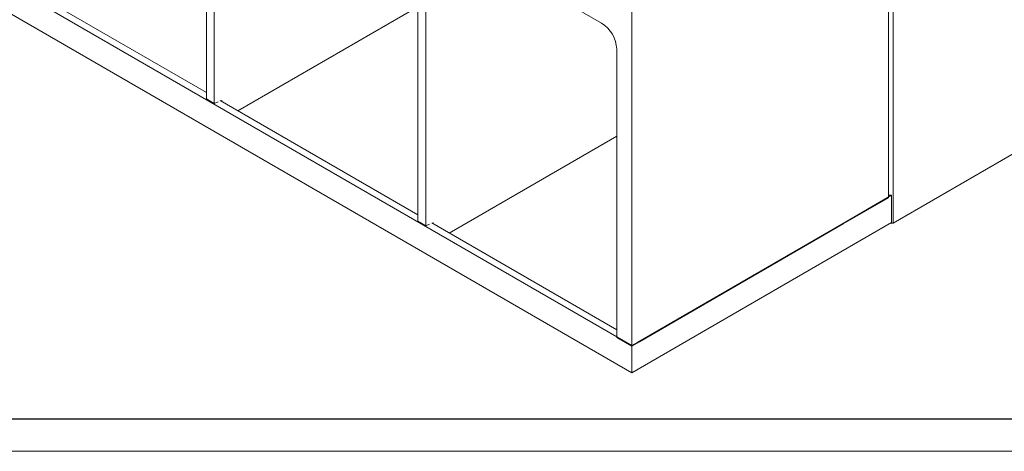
# Model space of a CAD drawing. Header units: millimetres. Extents: x 0 to 1189, y 0 to 841.
# Tile 10 of 16: x 844 to 998, y 0 to 67. Entities that reach past the tile are written whole.
import ezdxf

# ---------------------------------------------------------------- set-up
doc = ezdxf.new("R2010")
doc.units = ezdxf.units.MM
doc.layers.add('FORMATO', color=7, linetype='Continuous')

msp = doc.modelspace()

# ---------------------------------------------------------------- linework, layer by layer
at = {"color": 7, "linetype": 'Continuous', "lineweight": 15}
for p, q in [((979.8716, 113.4809), (979.8716, 39.5023)), ((873.4285, 99.5972), (873.4285, 54.9052)), ((874.6541, 98.8897), (874.6541, 54.1977)), ((939.8022, 16.3707), (939.8022, 91.438)), ((980.5787, 35.5556), (980.5787, 86.9977)), ((906.4268, 80.5477), (906.4268, 35.8557)), ((935.0882, 66.7236), (910.0095, 81.2013)), ((907.6524, 79.8401), (907.6524, 35.1481)), ((841.2787, 73.356), (939.8022, 16.4796)), ((873.4285, 55.8849), (844.5785, 72.5396)), ((878.3315, 53.0544), (906.4268, 69.2735)), ((939.8022, 12.2336), (841.2787, 69.11)), ((937.4452, 17.7314), (937.4452, 62.6411)), ((873.4285, 54.9052), (874.6541, 54.1977)), ((874.6541, 54.1977), (875.2434, 54.4289)), ((906.4268, 36.8354), (875.5969, 54.633)), ((875.6643, 54.5942), (875.8326, 54.6602)), ((875.8326, 54.6602), (875.8326, 54.497)), ((911.3298, 34.0049), (937.4452, 49.081)), ((999.4349, 46.441), (980.5787, 35.5556)), ((972.5648, 35.393), (980.343, 39.8833)), ((979.8716, 39.5023), (972.8005, 35.4202)), ((980.343, 39.8833), (979.8716, 39.8833)), ((980.343, 39.8833), (980.343, 35.6373)), ((906.4268, 35.8557), (907.6524, 35.1481)), ((907.6524, 35.1481), (908.2417, 35.3794)), ((937.4452, 18.9288), (908.5953, 35.5835)), ((908.6626, 35.5446), (908.831, 35.6107)), ((908.831, 35.6107), (908.831, 35.4475)), ((980.343, 35.6373), (939.8022, 12.2336)), ((972.5648, 35.393), (940.745, 17.0238)), ((972.8005, 35.4202), (940.9807, 17.051)), ((980.5787, 35.5556), (980.1544, 35.5284)), ((937.4452, 17.7314), (939.8022, 16.3707)), ((940.9807, 17.051), (939.8022, 16.3707)), ((939.8022, 16.4796), (940.745, 17.0238)), ((939.8022, 12.2336), (939.8022, 16.4796))]:
    msp.add_line(p, q, dxfattribs=at)
msp.add_arc((932.3278, 62.4083), 5.1227, 2.605511, 57.394465, dxfattribs=at)
at = {"layer": 'FORMATO'}
msp.add_line((1181.5245, 5), (22.5245, 5), dxfattribs=at)
at = {"layer": 'FORMATO', "lineweight": 0}
msp.add_line((0, 0), (1189, 0), dxfattribs=at)

doc.saveas('drawing.dxf')
